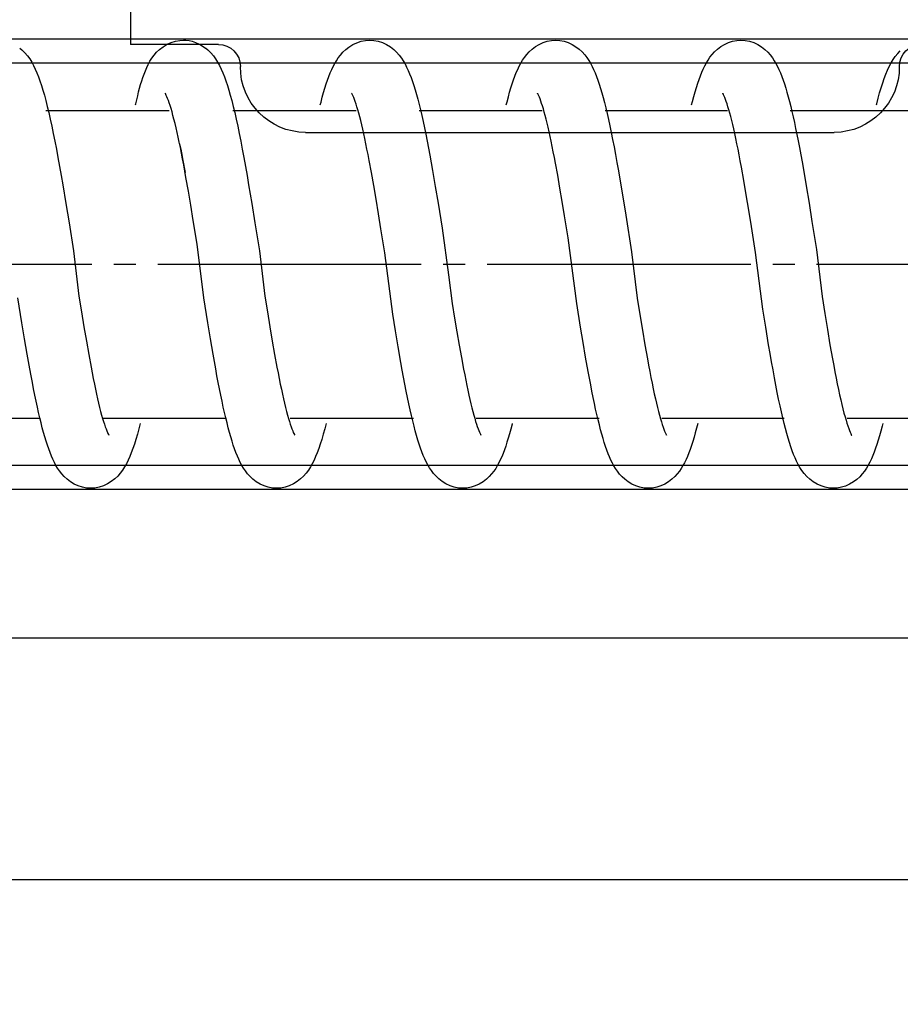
# Model space of a CAD drawing. Header units: millimetres. Extents: x 22865 to 60762, y -18816 to 15611.
# Tile 112 of 256: x 25870.71 to 25874.72, y 8445.53 to 8450.02. Entities that reach past the tile are written whole.
import ezdxf

# ---------------------------------------------------------------- set-up
doc = ezdxf.new("R2010")
doc.units = ezdxf.units.MM
doc.linetypes.add('DOT_CENTER', pattern=[14, 12, -1, 0, -1])
for name, color, linetype in [('1', 7, 'Continuous'), ('bramy przemyslowe', 5, 'Continuous'), ('BRO0010100975_PBL47', 7, 'Continuous'), ('BRO0010101338_PBL109', 7, 'Continuous'), ('WYMIARY', 6, 'Continuous'), ('Z3067109_AF2_PBL40', 7, 'Continuous')]:
    doc.layers.add(name, color=color, linetype=linetype)
doc.layers.add('projekt', color=6, linetype='Continuous', lineweight=9)
doc.styles.add('1-100', font='simplex.shx', dxfattribs={"width": 0.8, "height": 15})
doc.dimstyles.new('1-100', dxfattribs={"dimscale": 0.5, "dimtxt": 100, "dimasz": 1, "dimexe": 0.18, "dimexo": 0.0625, "dimgap": 5, "dimtad": 1, "dimdec": 1, "dimzin": 0, "dimdsep": 46, "dimtxsty": '1-100', "dimblk1": 'K', "dimblk2": 'K', "dimsah": 1, "dimcen": 0.09, "dimse1": 1, "dimse2": 1, "dimadec": 0, "dimazin": 0, "dimtfac": 1, "dimtdec": 1, "dimtofl": 0, "dimtmove": 0, "dimatfit": 3, "dimldrblk": 'K', "dimfxl": 0, "dimtolj": 1, "dimtzin": 0, "dimarcsym": 0})

# ---------------------------------------------------------------- blocks, each defined once
blk = doc.blocks.new('Abhängung_BRO0010102703_ABL25__1', base_point=(3675.512, 4250.113))
at = {"layer": 'BRO0010100975_PBL47', "color": 2, "linetype": 'Continuous'}
for p, q in [((5444.395, 5463.235), (5444.395, 5459.113)), ((5440.395, 5459.113), (5444.395, 5459.113)), ((5440.395, 5459.113), (5444.395, 5459.113)), ((5436.435, 5455.113), (5412.355, 5455.113)), ((5436.435, 5455.113), (5412.355, 5455.113))]:
    blk.add_line(p, q, dxfattribs=at)
for centre, radius, start, end in [((5408.395, 5458.113), 1, 0, 90), ((5440.395, 5458.113), 1, 90, 180), ((5412.375, 5458.093), 2.98, 179.6155, 269.6155), ((5436.415, 5458.093), 2.98, 270.3845, 0.3845)]:
    blk.add_arc(centre, radius, start, end, dxfattribs=at)
blk = doc.blocks.new('Unten_Z3067109_AF2_PBL40_', base_point=(3595.399, 4267.113))
at = {"layer": 'Z3067109_AF2_PBL40', "color": 2, "linetype": 'Continuous'}
for p, q in [((7051.454, 5492.113), (3809.059, 5492.113)), ((7053.454, 5481.113), (3809.059, 5481.113))]:
    blk.add_line(p, q, dxfattribs=at)
blk = doc.blocks.new('Federpuffer', base_point=(5695.326, 4642.646))
at = {"color": 2, "linetype": 'Continuous'}
for p, q in [((3592.025, 5963.267), (3591.84, 5963.18)), ((3592.217, 5963.33), (3592.025, 5963.267)), ((3592.417, 5963.369), (3592.217, 5963.33)), ((3592.606, 5963.382), (3592.417, 5963.369)), ((3600.473, 5963.271), (3600.29, 5963.186)), ((3600.662, 5963.332), (3600.473, 5963.271)), ((3600.858, 5963.37), (3600.662, 5963.332)), ((3601.044, 5963.382), (3600.858, 5963.37)), ((3608.926, 5963.267), (3608.741, 5963.18)), ((3609.118, 5963.33), (3608.926, 5963.267)), ((3609.318, 5963.369), (3609.118, 5963.33)), ((3609.506, 5963.382), (3609.318, 5963.369)), ((3617.992, 5963.382), (3617.881, 5963.377)), ((3618.157, 5963.372), (3617.992, 5963.382)), ((3618.352, 5963.337), (3618.157, 5963.372)), ((3618.544, 5963.277), (3618.352, 5963.337)), ((3618.734, 5963.191), (3618.544, 5963.277)), ((3591.386, 5962.832), (3591.274, 5962.705)), ((3591.516, 5962.954), (3591.386, 5962.832)), ((3591.668, 5963.073), (3591.516, 5962.954)), ((3591.84, 5963.18), (3591.668, 5963.073)), ((3599.835, 5962.844), (3599.721, 5962.717)), ((3599.966, 5962.966), (3599.835, 5962.844)), ((3600.118, 5963.082), (3599.966, 5962.966)), ((3600.29, 5963.186), (3600.118, 5963.082)), ((3608.283, 5962.829), (3608.168, 5962.7)), ((3608.414, 5962.953), (3608.283, 5962.829)), ((3608.567, 5963.073), (3608.414, 5962.953)), ((3608.741, 5963.18), (3608.567, 5963.073)), ((3616.743, 5962.8), (3616.626, 5962.663)), ((3616.878, 5962.933), (3616.743, 5962.8)), ((3616.975, 5963.014), (3616.878, 5962.933)), ((3616.98, 5963.018), (3616.975, 5963.014)), ((3618.916, 5963.081), (3618.734, 5963.191)), ((3619.075, 5962.957), (3618.916, 5963.081)), ((3619.21, 5962.828), (3619.075, 5962.957)), ((3619.327, 5962.693), (3619.21, 5962.828)), ((3625.207, 5962.8), (3625.09, 5962.663)), ((3625.342, 5962.933), (3625.207, 5962.8)), ((3625.439, 5963.014), (3625.342, 5962.933)), ((3625.444, 5963.018), (3625.439, 5963.014)), ((3591.014, 5962.317), (3590.943, 5962.181)), ((3591.09, 5962.446), (3591.014, 5962.317)), ((3591.175, 5962.575), (3591.09, 5962.446)), ((3591.274, 5962.705), (3591.175, 5962.575)), ((3599.456, 5962.326), (3599.383, 5962.188)), ((3599.533, 5962.457), (3599.456, 5962.326)), ((3599.621, 5962.588), (3599.533, 5962.457)), ((3599.721, 5962.717), (3599.621, 5962.588)), ((3607.98, 5962.433), (3607.902, 5962.298)), ((3608.068, 5962.567), (3607.98, 5962.433)), ((3608.168, 5962.7), (3608.068, 5962.567)), ((3616.433, 5962.376), (3616.349, 5962.223)), ((3616.524, 5962.523), (3616.433, 5962.376)), ((3616.626, 5962.663), (3616.524, 5962.523)), ((3619.427, 5962.555), (3619.327, 5962.693)), ((3619.513, 5962.418), (3619.427, 5962.555)), ((3619.589, 5962.279), (3619.513, 5962.418)), ((3624.897, 5962.376), (3624.813, 5962.223)), ((3624.989, 5962.523), (3624.897, 5962.376)), ((3625.09, 5962.663), (3624.989, 5962.523)), ((3590.812, 5961.889), (3590.75, 5961.731)), ((3590.876, 5962.038), (3590.812, 5961.889)), ((3590.943, 5962.181), (3590.876, 5962.038)), ((3599.248, 5961.889), (3599.184, 5961.727)), ((3599.314, 5962.042), (3599.248, 5961.889)), ((3599.383, 5962.188), (3599.314, 5962.042)), ((3607.758, 5962.005), (3607.692, 5961.846)), ((3607.828, 5962.156), (3607.758, 5962.005)), ((3607.902, 5962.298), (3607.828, 5962.156)), ((3616.197, 5961.894), (3616.126, 5961.714)), ((3616.271, 5962.064), (3616.197, 5961.894)), ((3616.349, 5962.223), (3616.271, 5962.064)), ((3619.658, 5962.137), (3619.589, 5962.279)), ((3619.721, 5961.989), (3619.658, 5962.137)), ((3619.78, 5961.838), (3619.721, 5961.989)), ((3624.662, 5961.894), (3624.59, 5961.714)), ((3624.736, 5962.064), (3624.662, 5961.894)), ((3624.813, 5962.223), (3624.736, 5962.064)), ((3590.689, 5961.564), (3590.629, 5961.388)), ((3590.75, 5961.731), (3590.689, 5961.564)), ((3599.122, 5961.557), (3599.061, 5961.377)), ((3599.184, 5961.727), (3599.122, 5961.557)), ((3607.564, 5961.502), (3607.502, 5961.316)), ((3607.627, 5961.679), (3607.564, 5961.502)), ((3607.692, 5961.846), (3607.627, 5961.679)), ((3616.057, 5961.522), (3615.989, 5961.318)), ((3616.126, 5961.714), (3616.057, 5961.522)), ((3619.836, 5961.683), (3619.78, 5961.838)), ((3619.888, 5961.524), (3619.836, 5961.683)), ((3619.937, 5961.361), (3619.888, 5961.524)), ((3624.521, 5961.522), (3624.453, 5961.318)), ((3624.59, 5961.714), (3624.521, 5961.522)), ((3590.513, 5961.007), (3590.456, 5960.802)), ((3590.571, 5961.202), (3590.513, 5961.007)), ((3590.629, 5961.388), (3590.571, 5961.202)), ((3593.437, 5960.966), (3593.429, 5960.955)), ((3593.431, 5960.956), (3593.437, 5960.966)), ((3598.942, 5960.984), (3598.882, 5960.77)), ((3599.001, 5961.186), (3598.942, 5960.984)), ((3599.061, 5961.377), (3599.001, 5961.186)), ((3601.872, 5960.964), (3601.863, 5960.951)), ((3601.868, 5960.957), (3601.872, 5960.964)), ((3607.441, 5961.118), (3607.381, 5960.908)), ((3607.502, 5961.316), (3607.441, 5961.118)), ((3615.922, 5961.102), (3615.856, 5960.871)), ((3615.989, 5961.318), (3615.922, 5961.102)), ((3619.984, 5961.194), (3619.937, 5961.361)), ((3620.03, 5961.022), (3619.984, 5961.194)), ((3620.073, 5960.845), (3620.03, 5961.022)), ((3624.386, 5961.102), (3624.32, 5960.871)), ((3624.453, 5961.318), (3624.386, 5961.102)), ((3590.399, 5960.588), (3590.343, 5960.364)), ((3590.456, 5960.802), (3590.399, 5960.588)), ((3593.239, 5960.476), (3593.276, 5960.587)), ((3593.276, 5960.587), (3593.311, 5960.685)), ((3593.311, 5960.685), (3593.343, 5960.768)), ((3593.343, 5960.768), (3593.373, 5960.837)), ((3593.373, 5960.837), (3593.398, 5960.893)), ((3593.398, 5960.893), (3593.418, 5960.932)), ((3593.418, 5960.932), (3593.431, 5960.956)), ((3593.429, 5960.955), (3593.423, 5960.947)), ((3598.822, 5960.542), (3598.762, 5960.3)), ((3598.882, 5960.77), (3598.822, 5960.542)), ((3601.683, 5960.504), (3601.719, 5960.61)), ((3601.719, 5960.61), (3601.754, 5960.703)), ((3601.754, 5960.703), (3601.785, 5960.782)), ((3601.785, 5960.782), (3601.813, 5960.848)), ((3601.813, 5960.848), (3601.837, 5960.9)), ((3601.837, 5960.9), (3601.856, 5960.935)), ((3601.856, 5960.935), (3601.868, 5960.957)), ((3601.863, 5960.951), (3601.857, 5960.943)), ((3607.32, 5960.687), (3607.26, 5960.454)), ((3607.381, 5960.908), (3607.32, 5960.687)), ((3610.132, 5960.471), (3610.17, 5960.582)), ((3610.17, 5960.582), (3610.206, 5960.681)), ((3610.206, 5960.681), (3610.238, 5960.764)), ((3610.238, 5960.764), (3610.268, 5960.833)), ((3610.268, 5960.833), (3610.293, 5960.889)), ((3610.293, 5960.889), (3610.313, 5960.928)), ((3610.313, 5960.928), (3610.327, 5960.953)), ((3610.326, 5960.953), (3610.32, 5960.946)), ((3610.333, 5960.963), (3610.326, 5960.953)), ((3610.327, 5960.953), (3610.333, 5960.963)), ((3615.789, 5960.626), (3615.723, 5960.363)), ((3615.856, 5960.871), (3615.789, 5960.626)), ((3618.596, 5960.402), (3618.636, 5960.524)), ((3618.636, 5960.524), (3618.674, 5960.633)), ((3618.674, 5960.633), (3618.709, 5960.726)), ((3618.709, 5960.726), (3618.741, 5960.805)), ((3618.741, 5960.805), (3618.77, 5960.868)), ((3618.77, 5960.868), (3618.792, 5960.914)), ((3618.792, 5960.914), (3618.809, 5960.945)), ((3618.809, 5960.945), (3618.818, 5960.96)), ((3618.815, 5960.956), (3618.812, 5960.952)), ((3618.818, 5960.96), (3618.815, 5960.956)), ((3620.116, 5960.664), (3620.073, 5960.845)), ((3620.157, 5960.477), (3620.116, 5960.664)), ((3624.254, 5960.626), (3624.187, 5960.363)), ((3624.32, 5960.871), (3624.254, 5960.626)), ((3590.36, 5960.182), (3584.814, 5960.182)), ((3590.287, 5960.131), (3590.231, 5959.887)), ((3590.343, 5960.364), (3590.287, 5960.131)), ((3593.116, 5960.064), (3593.158, 5960.215)), ((3593.158, 5960.215), (3593.199, 5960.352)), ((3593.199, 5960.352), (3593.239, 5960.476)), ((3598.795, 5960.182), (3593.224, 5960.182)), ((3598.762, 5960.3), (3598.702, 5960.044)), ((3601.52, 5959.953), (3601.563, 5960.109)), ((3601.563, 5960.109), (3601.604, 5960.253)), ((3601.604, 5960.253), (3601.645, 5960.385)), ((3601.645, 5960.385), (3601.683, 5960.504)), ((3607.255, 5960.182), (3601.66, 5960.182)), ((3607.2, 5960.208), (3607.139, 5959.949)), ((3607.26, 5960.454), (3607.2, 5960.208)), ((3610.008, 5960.056), (3610.051, 5960.207)), ((3610.051, 5960.207), (3610.093, 5960.346)), ((3610.093, 5960.346), (3610.132, 5960.471)), ((3615.74, 5960.182), (3610.12, 5960.182)), ((3615.656, 5960.085), (3615.588, 5959.788)), ((3615.723, 5960.363), (3615.656, 5960.085)), ((3618.465, 5959.952), (3618.51, 5960.115)), ((3618.51, 5960.115), (3618.554, 5960.265)), ((3618.554, 5960.265), (3618.596, 5960.402)), ((3624.252, 5960.182), (3618.632, 5960.182)), ((3620.167, 5960.432), (3620.157, 5960.477)), ((3624.12, 5960.085), (3624.052, 5959.788)), ((3624.187, 5960.363), (3624.12, 5960.085)), ((3590.175, 5959.631), (3590.118, 5959.364)), ((3590.231, 5959.887), (3590.175, 5959.631)), ((3592.981, 5959.537), (3593.027, 5959.726)), ((3593.027, 5959.726), (3593.072, 5959.901)), ((3593.072, 5959.901), (3593.116, 5960.064)), ((3598.64, 5959.773), (3598.578, 5959.485)), ((3598.702, 5960.044), (3598.64, 5959.773)), ((3601.432, 5959.605), (3601.477, 5959.785)), ((3601.477, 5959.785), (3601.52, 5959.953)), ((3607.079, 5959.678), (3607.018, 5959.394)), ((3607.139, 5959.949), (3607.079, 5959.678)), ((3609.873, 5959.528), (3609.919, 5959.716)), ((3609.919, 5959.716), (3609.964, 5959.892)), ((3609.964, 5959.892), (3610.008, 5960.056)), ((3615.588, 5959.788), (3615.519, 5959.472)), ((3618.373, 5959.59), (3618.42, 5959.777)), ((3618.42, 5959.777), (3618.465, 5959.952)), ((3624.052, 5959.788), (3623.983, 5959.472)), ((3590.118, 5959.364), (3590.061, 5959.084)), ((3592.887, 5959.124), (3592.935, 5959.337)), ((3592.935, 5959.337), (3592.981, 5959.537)), ((3598.515, 5959.181), (3598.451, 5958.862)), ((3598.578, 5959.485), (3598.515, 5959.181)), ((3601.294, 5958.999), (3601.34, 5959.212)), ((3601.34, 5959.212), (3601.387, 5959.414)), ((3601.387, 5959.414), (3601.432, 5959.605)), ((3607.018, 5959.394), (3606.957, 5959.097)), ((3609.779, 5959.119), (3609.827, 5959.329)), ((3609.827, 5959.329), (3609.873, 5959.528)), ((3615.519, 5959.472), (3615.449, 5959.138)), ((3618.229, 5958.962), (3618.278, 5959.182)), ((3618.278, 5959.182), (3618.326, 5959.392)), ((3618.326, 5959.392), (3618.373, 5959.59)), ((3623.983, 5959.472), (3623.914, 5959.138)), ((3590.003, 5958.792), (3589.945, 5958.487)), ((3590.061, 5959.084), (3590.003, 5958.792)), ((3592.789, 5958.663), (3592.838, 5958.899)), ((3592.838, 5958.899), (3592.887, 5959.124)), ((3598.451, 5958.862), (3598.386, 5958.527)), ((3601.198, 5958.542), (3601.246, 5958.776)), ((3601.246, 5958.776), (3601.294, 5958.999)), ((3606.895, 5958.789), (3606.834, 5958.469)), ((3606.957, 5959.097), (3606.895, 5958.789)), ((3609.682, 5958.667), (3609.731, 5958.898)), ((3609.731, 5958.898), (3609.779, 5959.119)), ((3615.379, 5958.787), (3615.308, 5958.418)), ((3615.449, 5959.138), (3615.379, 5958.787)), ((3618.13, 5958.489), (3618.18, 5958.731)), ((3618.18, 5958.731), (3618.229, 5958.962)), ((3623.843, 5958.787), (3623.772, 5958.418)), ((3623.843, 5958.787), (3623.772, 5958.418)), ((3623.914, 5959.138), (3623.843, 5958.787)), ((3589.945, 5958.487), (3589.885, 5958.168)), ((3592.687, 5958.153), (3592.738, 5958.414)), ((3592.738, 5958.414), (3592.789, 5958.663)), ((3598.386, 5958.527), (3598.32, 5958.176)), ((3601.1, 5958.046), (3601.149, 5958.299)), ((3601.149, 5958.299), (3601.198, 5958.542)), ((3606.834, 5958.469), (3606.772, 5958.138)), ((3609.583, 5958.172), (3609.633, 5958.425)), ((3609.633, 5958.425), (3609.682, 5958.667)), ((3615.308, 5958.418), (3615.236, 5958.032)), ((3618.047, 5958.172), (3618.097, 5958.425)), ((3618.08, 5958.237), (3618.13, 5958.489)), ((3618.097, 5958.425), (3618.147, 5958.667)), ((3623.772, 5958.418), (3623.701, 5958.032)), ((3623.772, 5958.418), (3623.701, 5958.032)), ((3589.825, 5957.836), (3589.764, 5957.49)), ((3589.885, 5958.168), (3589.825, 5957.836)), ((3592.582, 5957.595), (3592.635, 5957.88)), ((3592.635, 5957.88), (3592.687, 5958.153)), ((3598.32, 5958.176), (3598.254, 5957.813)), ((3601.05, 5957.784), (3601.1, 5958.046)), ((3606.772, 5958.138), (3606.71, 5957.796)), ((3609.43, 5957.357), (3609.533, 5957.91)), ((3609.533, 5957.91), (3609.583, 5958.172)), ((3615.236, 5958.032), (3615.164, 5957.634)), ((3617.895, 5957.357), (3617.997, 5957.91)), ((3617.977, 5957.702), (3618.029, 5957.974)), ((3617.997, 5957.91), (3618.047, 5958.172)), ((3618.029, 5957.974), (3618.08, 5958.237)), ((3623.701, 5958.032), (3623.629, 5957.634)), ((3623.701, 5958.032), (3623.629, 5957.634)), ((3589.764, 5957.49), (3589.638, 5956.754)), ((3592.474, 5956.989), (3592.582, 5957.595)), ((3598.188, 5957.437), (3598.121, 5957.049)), ((3598.254, 5957.813), (3598.188, 5957.437)), ((3600.95, 5957.232), (3601.05, 5957.784)), ((3606.647, 5957.445), (3606.522, 5956.718)), ((3606.71, 5957.796), (3606.647, 5957.445)), ((3615.164, 5957.634), (3615.092, 5957.223)), ((3617.873, 5957.127), (3617.977, 5957.702)), ((3623.629, 5957.634), (3623.556, 5957.223)), ((3592.362, 5956.335), (3592.474, 5956.989)), ((3598.121, 5957.049), (3597.986, 5956.246)), ((3600.847, 5956.647), (3600.95, 5957.232)), ((3609.326, 5956.766), (3609.43, 5957.357)), ((3615.092, 5957.223), (3615.02, 5956.802)), ((3617.765, 5956.514), (3617.873, 5957.127)), ((3623.556, 5957.223), (3623.484, 5956.802)), ((3589.638, 5956.754), (3589.508, 5955.964)), ((3600.743, 5956.03), (3600.847, 5956.647)), ((3606.522, 5956.718), (3606.398, 5955.966)), ((3609.219, 5956.139), (3609.326, 5956.766)), ((3615.02, 5956.802), (3614.876, 5955.941)), ((3617.655, 5955.864), (3617.765, 5956.514)), ((3623.484, 5956.802), (3623.341, 5955.941)), ((3592.246, 5955.636), (3592.362, 5956.335)), ((3597.986, 5956.246), (3597.852, 5955.418)), ((3609.109, 5955.479), (3609.219, 5956.139)), ((3589.508, 5955.964), (3589.374, 5955.131)), ((3592.126, 5954.894), (3592.246, 5955.636)), ((3600.637, 5955.386), (3600.743, 5956.03)), ((3606.398, 5955.966), (3606.213, 5954.817)), ((3614.876, 5955.941), (3614.735, 5955.07)), ((3617.543, 5955.178), (3617.655, 5955.864)), ((3623.341, 5955.941), (3623.199, 5955.07)), ((3600.475, 5954.376), (3600.637, 5955.386)), ((3608.997, 5954.788), (3609.109, 5955.479)), ((3617.368, 5954.089), (3617.543, 5955.178)), ((3591.939, 5953.715), (3592.126, 5954.894)), ((3606.213, 5954.817), (3605.917, 5952.693)), ((3608.825, 5953.7), (3608.997, 5954.788)), ((3600.083, 5951.389), (3600.475, 5954.376)), ((3617.062, 5951.655), (3617.368, 5954.089)), ((3591.613, 5951.141), (3591.939, 5953.715)), ((3608.462, 5950.913), (3608.825, 5953.7)), ((3605.917, 5952.693), (3605.749, 5951.392)), ((3588.914, 5951.71), (3588.79, 5950.939)), ((3597.334, 5951.644), (3597.213, 5950.892)), ((3614.284, 5951.732), (3614.168, 5951.012)), ((3616.877, 5950.511), (3617.062, 5951.655)), ((3622.749, 5951.732), (3622.632, 5951.012)), ((3625.342, 5950.511), (3625.526, 5951.655)), ((3591.479, 5950.311), (3591.613, 5951.141)), ((3599.91, 5950.318), (3600.083, 5951.389)), ((3605.749, 5951.392), (3605.641, 5950.729)), ((3588.79, 5950.939), (3588.67, 5950.207)), ((3597.213, 5950.892), (3597.095, 5950.178)), ((3605.641, 5950.729), (3605.536, 5950.098)), ((3608.339, 5950.154), (3608.462, 5950.913)), ((3614.168, 5951.012), (3614.055, 5950.326)), ((3622.632, 5951.012), (3622.519, 5950.326)), ((3591.346, 5949.505), (3591.479, 5950.311)), ((3599.795, 5949.621), (3599.91, 5950.318)), ((3614.055, 5950.326), (3613.944, 5949.678)), ((3616.757, 5949.781), (3616.877, 5950.511)), ((3622.519, 5950.326), (3622.409, 5949.678)), ((3625.221, 5949.781), (3625.342, 5950.511)), ((3588.67, 5950.207), (3588.553, 5949.519)), ((3597.095, 5950.178), (3596.98, 5949.505)), ((3605.536, 5950.098), (3605.433, 5949.498)), ((3608.215, 5949.415), (3608.339, 5950.154)), ((3616.637, 5949.084), (3616.757, 5949.781)), ((3625.102, 5949.084), (3625.221, 5949.781)), ((3588.553, 5949.519), (3588.439, 5948.876)), ((3591.279, 5949.114), (3591.346, 5949.505)), ((3596.98, 5949.505), (3596.868, 5948.877)), ((3599.679, 5948.947), (3599.795, 5949.621)), ((3605.433, 5949.498), (3605.332, 5948.932)), ((3608.091, 5948.706), (3608.215, 5949.415)), ((3613.944, 5949.678), (3613.837, 5949.069)), ((3622.409, 5949.678), (3622.301, 5949.069)), ((3588.439, 5948.876), (3588.383, 5948.572)), ((3591.213, 5948.734), (3591.279, 5949.114)), ((3596.868, 5948.877), (3596.813, 5948.58)), ((3599.564, 5948.3), (3599.679, 5948.947)), ((3605.332, 5948.932), (3605.233, 5948.399)), ((3613.837, 5949.069), (3613.732, 5948.501)), ((3616.52, 5948.423), (3616.637, 5949.084)), ((3622.301, 5949.069), (3622.196, 5948.501)), ((3624.984, 5948.423), (3625.102, 5949.084)), ((3588.383, 5948.572), (3588.328, 5948.28)), ((3591.147, 5948.367), (3591.213, 5948.734)), ((3596.813, 5948.58), (3596.759, 5948.295)), ((3608.03, 5948.365), (3608.091, 5948.706)), ((3613.732, 5948.501), (3613.68, 5948.233)), ((3616.462, 5948.107), (3616.52, 5948.423)), ((3622.196, 5948.501), (3622.145, 5948.233)), ((3624.926, 5948.107), (3624.984, 5948.423)), ((3588.273, 5948), (3588.219, 5947.732)), ((3588.328, 5948.28), (3588.273, 5948)), ((3591.018, 5947.671), (3591.082, 5948.012)), ((3591.082, 5948.012), (3591.147, 5948.367)), ((3596.706, 5948.023), (3596.654, 5947.762)), ((3596.759, 5948.295), (3596.706, 5948.023)), ((3599.449, 5947.689), (3599.507, 5947.99)), ((3599.507, 5947.99), (3599.564, 5948.3)), ((3605.184, 5948.146), (3605.136, 5947.902)), ((3605.233, 5948.399), (3605.184, 5948.146)), ((3607.908, 5947.715), (3607.969, 5948.035)), ((3607.969, 5948.035), (3608.03, 5948.365)), ((3613.63, 5947.976), (3613.579, 5947.729)), ((3613.68, 5948.233), (3613.63, 5947.976)), ((3616.404, 5947.801), (3616.462, 5948.107)), ((3622.094, 5947.976), (3622.044, 5947.729)), ((3622.145, 5948.233), (3622.094, 5947.976)), ((3624.868, 5947.801), (3624.926, 5948.107)), ((3588.219, 5947.732), (3588.166, 5947.478)), ((3590.954, 5947.345), (3591.018, 5947.671)), ((3596.654, 5947.762), (3596.603, 5947.515)), ((3599.392, 5947.397), (3599.449, 5947.689)), ((3605.088, 5947.667), (3605.041, 5947.443)), ((3605.136, 5947.902), (3605.088, 5947.667)), ((3607.848, 5947.407), (3607.908, 5947.715)), ((3613.579, 5947.729), (3613.53, 5947.493)), ((3616.346, 5947.505), (3616.404, 5947.801)), ((3622.044, 5947.729), (3621.994, 5947.493)), ((3624.811, 5947.505), (3624.868, 5947.801)), ((3588.114, 5947.236), (3588.063, 5947.008)), ((3588.166, 5947.478), (3588.114, 5947.236)), ((3590.891, 5947.034), (3590.954, 5947.345)), ((3596.552, 5947.28), (3596.502, 5947.059)), ((3596.603, 5947.515), (3596.552, 5947.28)), ((3599.279, 5946.844), (3599.335, 5947.115)), ((3599.335, 5947.115), (3599.392, 5947.397)), ((3604.994, 5947.228), (3604.948, 5947.024)), ((3605.041, 5947.443), (3604.994, 5947.228)), ((3607.728, 5946.827), (3607.788, 5947.111)), ((3607.788, 5947.111), (3607.848, 5947.407)), ((3613.481, 5947.269), (3613.433, 5947.055)), ((3613.53, 5947.493), (3613.481, 5947.269)), ((3616.232, 5946.946), (3616.289, 5947.22)), ((3616.289, 5947.22), (3616.346, 5947.505)), ((3621.946, 5947.269), (3621.897, 5947.055)), ((3621.994, 5947.493), (3621.946, 5947.269)), ((3624.696, 5946.946), (3624.753, 5947.22)), ((3624.753, 5947.22), (3624.811, 5947.505)), ((3588.013, 5946.794), (3587.964, 5946.594)), ((3588.063, 5947.008), (3588.013, 5946.794)), ((3590.766, 5946.456), (3590.828, 5946.738)), ((3590.828, 5946.738), (3590.891, 5947.034)), ((3596.406, 5946.655), (3596.36, 5946.473)), ((3596.454, 5946.85), (3596.406, 5946.655)), ((3596.502, 5947.059), (3596.454, 5946.85)), ((3599.222, 5946.583), (3599.279, 5946.844)), ((3604.857, 5946.648), (3604.813, 5946.476)), ((3604.902, 5946.831), (3604.857, 5946.648)), ((3604.948, 5947.024), (3604.902, 5946.831)), ((3607.669, 5946.555), (3607.728, 5946.827)), ((3613.339, 5946.663), (3613.293, 5946.484)), ((3613.386, 5946.853), (3613.339, 5946.663)), ((3613.433, 5947.055), (3613.386, 5946.853)), ((3616.119, 5946.429), (3616.175, 5946.682)), ((3616.175, 5946.682), (3616.232, 5946.946)), ((3621.804, 5946.663), (3621.758, 5946.484)), ((3621.85, 5946.853), (3621.804, 5946.663)), ((3621.897, 5947.055), (3621.85, 5946.853)), ((3624.583, 5946.429), (3624.64, 5946.682)), ((3624.64, 5946.682), (3624.696, 5946.946)), ((3587.778, 5946.182), (3582.24, 5946.182)), ((3587.869, 5946.238), (3587.824, 5946.083)), ((3587.916, 5946.409), (3587.869, 5946.238)), ((3587.964, 5946.594), (3587.916, 5946.409)), ((3596.205, 5946.182), (3590.642, 5946.182)), ((3590.643, 5945.937), (3590.705, 5946.189)), ((3590.705, 5946.189), (3590.766, 5946.456)), ((3596.315, 5946.305), (3596.271, 5946.151)), ((3596.36, 5946.473), (3596.315, 5946.305)), ((3604.657, 5946.182), (3599.069, 5946.182)), ((3599.11, 5946.096), (3599.166, 5946.334)), ((3599.166, 5946.334), (3599.222, 5946.583)), ((3604.771, 5946.316), (3604.729, 5946.167)), ((3604.813, 5946.476), (3604.771, 5946.316)), ((3613.134, 5946.182), (3607.522, 5946.182)), ((3607.551, 5946.049), (3607.61, 5946.296)), ((3607.61, 5946.296), (3607.669, 5946.555)), ((3613.249, 5946.318), (3613.205, 5946.164)), ((3613.293, 5946.484), (3613.249, 5946.318)), ((3616.006, 5945.955), (3616.062, 5946.187)), ((3621.646, 5946.182), (3616.034, 5946.182)), ((3616.062, 5946.187), (3616.119, 5946.429)), ((3621.713, 5946.318), (3621.67, 5946.164)), ((3621.758, 5946.484), (3621.713, 5946.318)), ((3624.47, 5945.955), (3624.527, 5946.187)), ((3624.527, 5946.187), (3624.583, 5946.429)), ((3630.124, 5946.182), (3624.546, 5946.182)), ((3587.741, 5945.818), (3587.702, 5945.709)), ((3587.781, 5945.943), (3587.741, 5945.818)), ((3587.824, 5946.083), (3587.781, 5945.943)), ((3590.583, 5945.698), (3590.643, 5945.937)), ((3596.151, 5945.771), (3596.116, 5945.673)), ((3596.189, 5945.884), (3596.151, 5945.771)), ((3596.229, 5946.01), (3596.189, 5945.884)), ((3596.271, 5946.151), (3596.229, 5946.01)), ((3598.997, 5945.651), (3599.054, 5945.868)), ((3599.054, 5945.868), (3599.11, 5946.096)), ((3604.611, 5945.795), (3604.576, 5945.695)), ((3604.649, 5945.906), (3604.611, 5945.795)), ((3604.688, 5946.03), (3604.649, 5945.906)), ((3604.729, 5946.167), (3604.688, 5946.03)), ((3607.434, 5945.591), (3607.492, 5945.814)), ((3607.492, 5945.814), (3607.551, 5946.049)), ((3613.085, 5945.783), (3613.048, 5945.684)), ((3613.123, 5945.897), (3613.085, 5945.783)), ((3613.163, 5946.024), (3613.123, 5945.897)), ((3613.205, 5946.164), (3613.163, 5946.024)), ((3615.892, 5945.523), (3615.949, 5945.734)), ((3615.949, 5945.734), (3616.006, 5945.955)), ((3621.549, 5945.783), (3621.513, 5945.684)), ((3621.587, 5945.897), (3621.549, 5945.783)), ((3621.628, 5946.024), (3621.587, 5945.897)), ((3621.67, 5946.164), (3621.628, 5946.024)), ((3624.357, 5945.523), (3624.414, 5945.734)), ((3624.414, 5945.734), (3624.47, 5945.955)), ((3587.572, 5945.408), (3587.565, 5945.397)), ((3587.565, 5945.397), (3587.572, 5945.406)), ((3587.587, 5945.436), (3587.572, 5945.408)), ((3587.572, 5945.406), (3587.577, 5945.413)), ((3587.608, 5945.479), (3587.587, 5945.436)), ((3587.636, 5945.54), (3587.608, 5945.479)), ((3587.667, 5945.617), (3587.636, 5945.54)), ((3587.702, 5945.709), (3587.667, 5945.617)), ((3590.461, 5945.261), (3590.522, 5945.473)), ((3590.522, 5945.473), (3590.583, 5945.698)), ((3595.992, 5945.399), (3596, 5945.41)), ((3595.997, 5945.407), (3595.992, 5945.399)), ((3596.01, 5945.43), (3595.997, 5945.407)), ((3596, 5945.41), (3596.007, 5945.418)), ((3596.029, 5945.467), (3596.01, 5945.43)), ((3596.054, 5945.521), (3596.029, 5945.467)), ((3596.083, 5945.59), (3596.054, 5945.521)), ((3596.116, 5945.673), (3596.083, 5945.59)), ((3598.884, 5945.247), (3598.941, 5945.444)), ((3598.941, 5945.444), (3598.997, 5945.651)), ((3604.451, 5945.412), (3604.444, 5945.4)), ((3604.444, 5945.4), (3604.45, 5945.408)), ((3604.45, 5945.408), (3604.455, 5945.415)), ((3604.466, 5945.439), (3604.451, 5945.412)), ((3604.487, 5945.481), (3604.466, 5945.439)), ((3604.513, 5945.539), (3604.487, 5945.481)), ((3604.543, 5945.61), (3604.513, 5945.539)), ((3604.576, 5945.695), (3604.543, 5945.61)), ((3607.315, 5945.179), (3607.375, 5945.379)), ((3607.375, 5945.379), (3607.434, 5945.591)), ((3612.921, 5945.402), (3612.929, 5945.412)), ((3612.927, 5945.411), (3612.921, 5945.402)), ((3612.94, 5945.435), (3612.927, 5945.411)), ((3612.929, 5945.412), (3612.935, 5945.42)), ((3612.96, 5945.474), (3612.94, 5945.435)), ((3612.986, 5945.529), (3612.96, 5945.474)), ((3613.015, 5945.599), (3612.986, 5945.529)), ((3613.048, 5945.684), (3613.015, 5945.599)), ((3615.777, 5945.129), (3615.835, 5945.321)), ((3615.835, 5945.321), (3615.892, 5945.523)), ((3621.386, 5945.402), (3621.393, 5945.412)), ((3621.391, 5945.411), (3621.386, 5945.402)), ((3621.405, 5945.435), (3621.391, 5945.411)), ((3621.393, 5945.412), (3621.4, 5945.42)), ((3621.424, 5945.474), (3621.405, 5945.435)), ((3621.45, 5945.529), (3621.424, 5945.474)), ((3621.48, 5945.599), (3621.45, 5945.529)), ((3621.513, 5945.684), (3621.48, 5945.599)), ((3624.242, 5945.129), (3624.3, 5945.321)), ((3624.3, 5945.321), (3624.357, 5945.523)), ((3590.276, 5944.695), (3590.339, 5944.873)), ((3590.339, 5944.873), (3590.4, 5945.061)), ((3590.4, 5945.061), (3590.461, 5945.261)), ((3598.71, 5944.716), (3598.769, 5944.883)), ((3598.769, 5944.883), (3598.827, 5945.06)), ((3598.827, 5945.06), (3598.884, 5945.247)), ((3607.195, 5944.808), (3607.256, 5944.988)), ((3607.256, 5944.988), (3607.315, 5945.179)), ((3615.659, 5944.772), (3615.719, 5944.946)), ((3615.719, 5944.946), (3615.777, 5945.129)), ((3624.123, 5944.772), (3624.183, 5944.946)), ((3624.183, 5944.946), (3624.242, 5945.129)), ((3590.146, 5944.369), (3590.212, 5944.527)), ((3590.212, 5944.527), (3590.276, 5944.695)), ((3598.526, 5944.268), (3598.589, 5944.409)), ((3598.589, 5944.409), (3598.65, 5944.558)), ((3598.65, 5944.558), (3598.71, 5944.716)), ((3607.004, 5944.326), (3607.069, 5944.478)), ((3607.069, 5944.478), (3607.133, 5944.638)), ((3607.133, 5944.638), (3607.195, 5944.808)), ((3615.47, 5944.303), (3615.535, 5944.451)), ((3615.535, 5944.451), (3615.598, 5944.607)), ((3615.598, 5944.607), (3615.659, 5944.772)), ((3623.934, 5944.303), (3623.999, 5944.451)), ((3623.999, 5944.451), (3624.062, 5944.607)), ((3624.062, 5944.607), (3624.123, 5944.772)), ((3589.922, 5943.932), (3590.002, 5944.071)), ((3590.002, 5944.071), (3590.076, 5944.216)), ((3590.076, 5944.216), (3590.146, 5944.369)), ((3598.315, 5943.881), (3598.39, 5944.004)), ((3598.39, 5944.004), (3598.46, 5944.133)), ((3598.46, 5944.133), (3598.526, 5944.268)), ((3606.788, 5943.915), (3606.864, 5944.045)), ((3606.864, 5944.045), (3606.936, 5944.182)), ((3606.936, 5944.182), (3607.004, 5944.326)), ((3615.253, 5943.898), (3615.33, 5944.027)), ((3615.33, 5944.027), (3615.402, 5944.161)), ((3615.402, 5944.161), (3615.47, 5944.303)), ((3623.718, 5943.898), (3623.794, 5944.027)), ((3623.794, 5944.027), (3623.866, 5944.161)), ((3623.866, 5944.161), (3623.934, 5944.303)), ((3589.476, 5943.399), (3589.61, 5943.526)), ((3589.61, 5943.526), (3589.729, 5943.658)), ((3589.729, 5943.658), (3589.832, 5943.795)), ((3589.832, 5943.795), (3589.922, 5943.932)), ((3597.892, 5943.392), (3598.021, 5943.51)), ((3598.021, 5943.51), (3598.133, 5943.632)), ((3598.133, 5943.632), (3598.231, 5943.757)), ((3598.231, 5943.757), (3598.315, 5943.881)), ((3606.361, 5943.407), (3606.49, 5943.53)), ((3606.49, 5943.53), (3606.603, 5943.656)), ((3606.603, 5943.656), (3606.702, 5943.785)), ((3606.702, 5943.785), (3606.788, 5943.915)), ((3614.823, 5943.396), (3614.953, 5943.517)), ((3614.953, 5943.517), (3615.067, 5943.642)), ((3615.067, 5943.642), (3615.167, 5943.77)), ((3615.167, 5943.77), (3615.253, 5943.898)), ((3623.287, 5943.396), (3623.418, 5943.517)), ((3623.418, 5943.517), (3623.532, 5943.642)), ((3623.532, 5943.642), (3623.631, 5943.77)), ((3623.631, 5943.77), (3623.718, 5943.898)), ((3588.768, 5943.029), (3588.957, 5943.088)), ((3588.957, 5943.088), (3589.143, 5943.173)), ((3589.143, 5943.173), (3589.319, 5943.28)), ((3589.319, 5943.28), (3589.476, 5943.399)), ((3597.205, 5943.031), (3597.393, 5943.093)), ((3597.393, 5943.093), (3597.574, 5943.176)), ((3597.574, 5943.176), (3597.743, 5943.279)), ((3597.743, 5943.279), (3597.892, 5943.392)), ((3605.662, 5943.033), (3605.853, 5943.097)), ((3605.853, 5943.097), (3606.037, 5943.183)), ((3606.037, 5943.183), (3606.21, 5943.29)), ((3606.21, 5943.29), (3606.361, 5943.407)), ((3614.128, 5943.031), (3614.317, 5943.092)), ((3614.317, 5943.092), (3614.5, 5943.176)), ((3614.5, 5943.176), (3614.672, 5943.281)), ((3614.672, 5943.281), (3614.823, 5943.396)), ((3622.592, 5943.031), (3622.781, 5943.092)), ((3622.781, 5943.092), (3622.964, 5943.176)), ((3622.964, 5943.176), (3623.136, 5943.281)), ((3623.136, 5943.281), (3623.287, 5943.396)), ((3588.397, 5942.982), (3588.576, 5942.993)), ((3588.576, 5942.993), (3588.768, 5943.029)), ((3596.821, 5942.982), (3597.008, 5942.994)), ((3597.008, 5942.994), (3597.205, 5943.031)), ((3605.271, 5942.982), (3605.462, 5942.994)), ((3605.462, 5942.994), (3605.662, 5943.033)), ((3613.746, 5942.982), (3613.932, 5942.993)), ((3613.932, 5942.993), (3614.128, 5943.031)), ((3622.211, 5942.982), (3622.396, 5942.993)), ((3622.396, 5942.993), (3622.592, 5943.031))]:
    blk.add_line(p, q, dxfattribs=at)
for points in [[(3594.852, 5960.432), (3594.812, 5960.594), (3594.753, 5960.817), (3594.693, 5961.027), (3594.634, 5961.227), (3594.574, 5961.415), (3594.514, 5961.592), (3594.452, 5961.759), (3594.388, 5961.918), (3594.323, 5962.067), (3594.254, 5962.21), (3594.182, 5962.345), (3594.105, 5962.473), (3594.019, 5962.601), (3593.919, 5962.728), (3593.806, 5962.852), (3593.676, 5962.972), (3593.526, 5963.086), (3593.356, 5963.188), (3593.174, 5963.272), (3592.986, 5963.332), (3592.791, 5963.37), (3592.606, 5963.382)], [(3603.292, 5960.432), (3603.256, 5960.575), (3603.197, 5960.798), (3603.139, 5961.008), (3603.079, 5961.207), (3603.02, 5961.395), (3602.959, 5961.572), (3602.898, 5961.741), (3602.834, 5961.901), (3602.769, 5962.052), (3602.7, 5962.196), (3602.627, 5962.333), (3602.55, 5962.464), (3602.463, 5962.593), (3602.362, 5962.722), (3602.248, 5962.848), (3602.118, 5962.968), (3601.966, 5963.084), (3601.794, 5963.188), (3601.612, 5963.272), (3601.423, 5963.332), (3601.228, 5963.37), (3601.043, 5963.382)], [(3611.757, 5960.432), (3611.725, 5960.563), (3611.666, 5960.785), (3611.607, 5960.996), (3611.547, 5961.196), (3611.488, 5961.385), (3611.427, 5961.563), (3611.366, 5961.732), (3611.303, 5961.89), (3611.238, 5962.039), (3611.171, 5962.181), (3611.1, 5962.316), (3611.025, 5962.445), (3610.94, 5962.573), (3610.842, 5962.702), (3610.731, 5962.828), (3610.602, 5962.95), (3610.452, 5963.068), (3610.28, 5963.175), (3610.095, 5963.263), (3609.902, 5963.328), (3609.699, 5963.369), (3609.506, 5963.382)], [(3617.881, 5963.377), (3617.736, 5963.359), (3617.591, 5963.327), (3617.445, 5963.279), (3617.301, 5963.217), (3617.165, 5963.144), (3617.039, 5963.062), (3616.98, 5963.018)], [(3586.438, 5960.432), (3586.426, 5960.479), (3586.359, 5960.738), (3586.292, 5960.984), (3586.223, 5961.217), (3586.153, 5961.436), (3586.082, 5961.642), (3586.009, 5961.834), (3585.933, 5962.014), (3585.854, 5962.184), (3585.77, 5962.343), (3585.68, 5962.493), (3585.579, 5962.637), (3585.463, 5962.777), (3585.352, 5962.892)], [(3597.852, 5955.418), (3597.587, 5953.746), (3597.334, 5951.644)], [(3589.374, 5955.131), (3589.172, 5953.853), (3588.914, 5951.71)], [(3614.735, 5955.07), (3614.532, 5953.793), (3614.284, 5951.732)], [(3623.199, 5955.07), (3622.997, 5953.793), (3622.749, 5951.732)], [(3586.152, 5945.932), (3586.182, 5945.813), (3586.241, 5945.585), (3586.301, 5945.372), (3586.36, 5945.17), (3586.42, 5944.98), (3586.48, 5944.802), (3586.541, 5944.633), (3586.604, 5944.472), (3586.67, 5944.32), (3586.739, 5944.173), (3586.813, 5944.034), (3586.892, 5943.9), (3586.981, 5943.768), (3587.083, 5943.636), (3587.2, 5943.508), (3587.333, 5943.387), (3587.487, 5943.271), (3587.66, 5943.168), (3587.843, 5943.086), (3588.029, 5943.028), (3588.22, 5942.992), (3588.397, 5942.982)], [(3594.574, 5945.932), (3594.627, 5945.722), (3594.685, 5945.508), (3594.743, 5945.304), (3594.801, 5945.112), (3594.86, 5944.928), (3594.919, 5944.755), (3594.98, 5944.591), (3595.043, 5944.436), (3595.107, 5944.289), (3595.175, 5944.149), (3595.246, 5944.016), (3595.323, 5943.889), (3595.409, 5943.763), (3595.508, 5943.636), (3595.621, 5943.512), (3595.75, 5943.393), (3595.9, 5943.279), (3596.07, 5943.176), (3596.252, 5943.092), (3596.44, 5943.031), (3596.636, 5942.993), (3596.822, 5942.982)], [(3603.021, 5945.932), (3603.03, 5945.898), (3603.086, 5945.678), (3603.143, 5945.468), (3603.201, 5945.269), (3603.259, 5945.079), (3603.317, 5944.9), (3603.376, 5944.731), (3603.436, 5944.571), (3603.498, 5944.42), (3603.562, 5944.277), (3603.629, 5944.14), (3603.699, 5944.009), (3603.774, 5943.885), (3603.86, 5943.76), (3603.958, 5943.635), (3604.07, 5943.512), (3604.199, 5943.393), (3604.349, 5943.279), (3604.518, 5943.177), (3604.7, 5943.093), (3604.888, 5943.032), (3605.085, 5942.993), (3605.272, 5942.982)], [(3611.494, 5945.932), (3611.556, 5945.691), (3611.623, 5945.443), (3611.691, 5945.21), (3611.76, 5944.993), (3611.828, 5944.79), (3611.899, 5944.6), (3611.97, 5944.424), (3612.045, 5944.257), (3612.122, 5944.102), (3612.205, 5943.955), (3612.297, 5943.813), (3612.401, 5943.673), (3612.519, 5943.538), (3612.654, 5943.41), (3612.809, 5943.289), (3612.985, 5943.181), (3613.171, 5943.094), (3613.363, 5943.032), (3613.561, 5942.993), (3613.747, 5942.982)], [(3619.958, 5945.932), (3620.02, 5945.691), (3620.088, 5945.443), (3620.156, 5945.21), (3620.224, 5944.993), (3620.293, 5944.79), (3620.363, 5944.6), (3620.434, 5944.424), (3620.509, 5944.257), (3620.587, 5944.102), (3620.669, 5943.955), (3620.761, 5943.813), (3620.865, 5943.673), (3620.983, 5943.538), (3621.118, 5943.41), (3621.273, 5943.289), (3621.449, 5943.181), (3621.636, 5943.094), (3621.827, 5943.032), (3622.025, 5942.993), (3622.211, 5942.982)]]:
    blk.add_lwpolyline(points, dxfattribs=at)
at = {"layer": '1', "color": 2, "linetype": 'DOT_CENTER'}
blk.add_line((3889.161, 5953.182), (3441.399, 5953.182), dxfattribs=at)
blk = doc.blocks.new('Federpuffer_kurz', base_point=(-138.118, 6771.403))
at = {"layer": '1'}
blk.add_blockref('Federpuffer', (5695.326, 4642.646), dxfattribs=at)
blk = doc.blocks.new('TOP__9', base_point=(5361.164, 5382.834))
blk.add_blockref('Federpuffer_kurz', (1975.19, 5327.334))
blk = doc.blocks.new('BRO0010101338_PBL109', base_point=(110.745, -703.859))
at = {"layer": 'BRO0010101338_PBL109', "color": 2, "linetype": 'Continuous'}
for p, q in [((4215.306, 5963.443), (3461.646, 5963.443)), ((4215.306, 5962.343), (3461.646, 5962.343)), ((4215.306, 5944.043), (3461.646, 5944.043)), ((4215.306, 5942.943), (3461.646, 5942.943))]:
    blk.add_line(p, q, dxfattribs=at)
blk = doc.blocks.new('TOP__10', base_point=(-2780.136, -2516.234))
blk.add_blockref('TOP__9', (5361.164, 5382.834))
at = {"layer": 'BRO0010101338_PBL109'}
blk.add_blockref('BRO0010101338_PBL109', (2224.053, -2147.929), dxfattribs=at)
blk = doc.blocks.new('blok222')
at = {"layer": '1', "color": 2}
blk.add_line((61297.494, 15367.408), (63456.501, 15367.408), dxfattribs=at)
at = {"xscale": -1}
blk.add_blockref('TOP__10', (70131.084, 8370.062), dxfattribs=at)
at = {"layer": '1', "xscale": -1}
for name, p in [('Abhängung_BRO0010102703_ABL25__1', (63386.127, 14196.408)), ('Unten_Z3067109_AF2_PBL40_', (64689.626, 14153.408))]:
    blk.add_blockref(name, p, dxfattribs=at)
blk = doc.blocks.new('K')
for p, q in [((0, -19.1141), (0, 19.1141)), ((-19.1141, 0), (19.1141, 0))]:
    blk.add_line(p, q)
blk.add_circle((0, 0), 2.0161)
blk = doc.blocks.new('*D1772')
at = {"layer": 'WYMIARY', "color": 0, "lineweight": -2}
blk.add_line((25666.9323, 8352.4218), (26205.9323, 8352.4218), dxfattribs=at)
at = {"layer": 'WYMIARY', "color": 0, "linetype": 'ByBlock', "lineweight": -2, "xscale": 0.5, "yscale": 0.5, "zscale": 0.5, "rotation": 180}
blk.add_blockref('K', (25666.4323, 8352.4218), dxfattribs=at)
at = {"layer": 'WYMIARY', "color": 0, "linetype": 'ByBlock', "lineweight": -2, "xscale": 0.5, "yscale": 0.5, "zscale": 0.5}
blk.add_blockref('K', (26206.4323, 8352.4218), dxfattribs=at)
at = {"layer": 'WYMIARY', "color": 0, "ltscale": 0.2, "insert": (25936.4323, 8362.4218), "char_height": 15, "attachment_point": 5, "style": '1-100'}
blk.add_mtext('\\A1;540', dxfattribs=at)
blk = doc.blocks.new('*D2030')
at = {"layer": 'projekt', "color": 0, "lineweight": -2, "ltscale": 0.2}
blk.add_line((27131.166, 11439.6662), (23567.166, 11439.6662), dxfattribs=at)
at = {"layer": 'projekt', "color": 0, "linetype": 'ByBlock', "lineweight": -2, "xscale": 0.5, "yscale": 0.5, "zscale": 0.5, "rotation": 180}
blk.add_blockref('K', (23566.666, 11439.6662), dxfattribs=at)
at = {"layer": 'projekt', "color": 0, "linetype": 'ByBlock', "lineweight": -2, "xscale": 0.5, "yscale": 0.5, "zscale": 0.5}
blk.add_blockref('K', (27131.666, 11439.6662), dxfattribs=at)
at = {"layer": 'projekt', "color": 0, "ltscale": 0.2, "insert": (25349.166, 11449.6662), "char_height": 15, "attachment_point": 5, "style": '1-100'}
blk.add_mtext('\\A1;3565.0', dxfattribs=at)

msp = doc.modelspace()

# ---------------------------------------------------------------- block references
at = {"layer": 'bramy przemyslowe', "color": 0, "xscale": 0.1, "yscale": 0.1, "zscale": 0.1}
msp.add_blockref('blok222', (19709.4922, 6909.3617), dxfattribs=at)

# ---------------------------------------------------------------- dimensions: what is measured, and where the dimension line sits
at = {"layer": 'projekt', "color": 5, "ltscale": 0.2}
dim = msp.add_linear_dim(base=(23566.666, 11439.6662), p1=(27131.666, 6344.0632), p2=(23566.666, 6344.0632), dimstyle='1-100', dxfattribs=at)
dim.commit()
dim.dimension.update_dxf_attribs({"geometry": '*D2030', "text_midpoint": (25349.166, 11449.6662)})
at = {"layer": 'WYMIARY'}
dim = msp.add_linear_dim(base=(26206.4323, 8352.4218), p1=(25666.4323, 8499.9616), p2=(26206.4323, 8499.9616), dimstyle='1-100', override={"dimdec": 0, "dimtxsty": '1-100', "dimldrblk": 'K'}, dxfattribs=at)
dim.commit()
dim.dimension.update_dxf_attribs({"geometry": '*D1772', "text_midpoint": (25936.4323, 8362.4218)})

doc.saveas('drawing.dxf')
